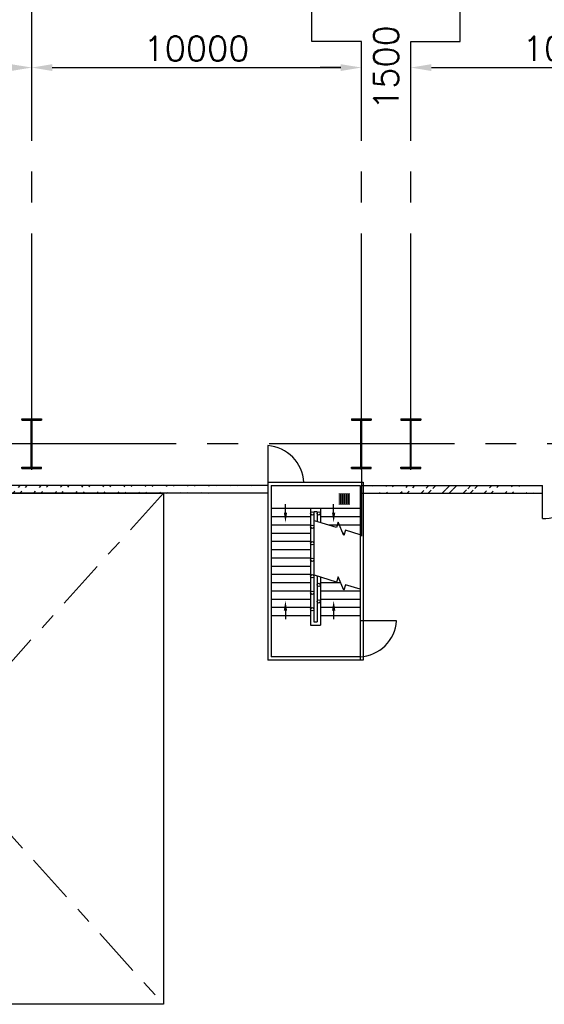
# Model space of a CAD drawing. Header units: inches. Extents: x -341304 to 31571016, y -692717 to 2132253.
# Tile 191 of 256: x 680345 to 696259, y -275984 to -246127. Entities that reach past the tile are written whole.
import ezdxf

# ---------------------------------------------------------------- set-up
doc = ezdxf.new("R2010")
doc.units = ezdxf.units.IN
doc.header["$MEASUREMENT"] = 0
doc.linetypes.add('CENTER2', pattern=[1.125, 0.75, -0.125, 0.125, -0.125])
doc.linetypes.add('CENTRE', pattern=[1.5, 0.75, -0.25, 0.25, -0.25])
for name, color, linetype in [('CANAL', 4, 'Continuous'), ('COL', 1, 'Continuous'), ('HATCH', 9, 'Continuous'), ('STR', 4, 'Continuous'), ('text', 3, 'Continuous'), ('WALL', 40, 'Continuous')]:
    doc.layers.add(name, color=color, linetype=linetype)
doc.styles.add('ROMANS', font='romans')
doc.dimstyles.new('User600', dxfattribs={"dimscale": 500, "dimtxt": 1.5, "dimasz": 1.25, "dimexe": 1, "dimexo": 1, "dimgap": 0.4, "dimtad": 1, "dimdec": 0, "dimzin": 0, "dimdsep": 46, "dimtxsty": 'ROMANS', "dimcen": 1, "dimclrd": 8, "dimclre": 8, "dimclrt": 3, "dimadec": 0, "dimazin": 0, "dimtfac": 1, "dimtdec": 0, "dimtix": 1, "dimtofl": 0, "dimtmove": 0, "dimatfit": 3, "dimfxl": 1, "dimtolj": 1, "dimtzin": 0, "dimarcsym": 0})

# ---------------------------------------------------------------- blocks, each defined once
blk = doc.blocks.new('A$C41E52089')
at = {"layer": 'COL'}
h = blk.add_hatch(dxfattribs=at)
h.set_pattern_fill('ANSI31', color=230, scale=100, style=0)
h.paths.add_polyline_path([(300, -710), (0, -710), (0, -750), (300, -750)])
h.paths.add_polyline_path([(0, -710), (-300, -710), (-300, -750), (0, -750)])
h.paths.add_polyline_path([(0, 0), (-13, 0), (-13, -710), (0, -710)])
h.paths.add_polyline_path([(0, 710), (-13, 710), (-13, 0), (0, 0)])
h.paths.add_polyline_path([(12, 0), (0, 0), (0, -710), (12, -710)])
h.paths.add_polyline_path([(12, 710), (0, 710), (0, 0), (12, 0)])
h.paths.add_polyline_path([(300, 750), (0, 750), (0, 710), (12, 710), (300, 710)])
h.paths.add_polyline_path([(0, 750), (-300, 750), (-300, 710), (0, 710)])
at = {"layer": 'COL', "color": 230}
for p, q in [((-300, 750), (300, 750)), ((-300, 750), (-300, 710)), ((-300, 710), (300, 710)), ((-13, -710), (-13, 710)), ((12, -710), (12, 710)), ((300, 750), (300, 710)), ((123, 0), (-123, 0)), ((-300, -710), (300, -710)), ((-300, -750), (-300, -710)), ((-300, -750), (300, -750)), ((300, -750), (300, -710))]:
    blk.add_line(p, q, dxfattribs=at)
at = {"layer": 'COL', "color": 2}
blk.add_line((0, -790), (0, 790), dxfattribs=at)
blk = doc.blocks.new('*D337')
at = {"color": 8, "lineweight": -2, "transparency": 16777216}
blk.add_line((671334, -247579), (680084, -247579), dxfattribs=at)
at = {"color": 8, "transparency": 16777216}
for points in [[(671334, -247475), (671334, -247683), (670709, -247579)], [(680084, -247475), (680084, -247683), (680709, -247579)]]:
    blk.add_solid(points, dxfattribs=at)
at = {"layer": 'Defpoints', "color": 0, "transparency": 16777216}
for p in [(670709, -247579), (680709, -247579), (680709, -247579)]:
    blk.add_point(p, dxfattribs=at)
at = {"color": 3, "transparency": 16777216, "insert": (675709, -247004), "char_height": 750, "attachment_point": 5, "style": 'ROMANS'}
blk.add_mtext('\\A1;10000', dxfattribs=at)
blk = doc.blocks.new('*D338')
at = {"color": 8, "lineweight": -2, "transparency": 16777216}
blk.add_line((681334, -247579), (690084, -247579), dxfattribs=at)
at = {"color": 8, "transparency": 16777216}
for points in [[(681334, -247475), (681334, -247683), (680709, -247579)], [(690084, -247475), (690084, -247683), (690709, -247579)]]:
    blk.add_solid(points, dxfattribs=at)
at = {"layer": 'Defpoints', "color": 0, "transparency": 16777216}
for p in [(680709, -247579), (690709, -247579), (690709, -247579)]:
    blk.add_point(p, dxfattribs=at)
at = {"color": 3, "transparency": 16777216, "insert": (685709, -247004), "char_height": 750, "attachment_point": 5, "style": 'ROMANS'}
blk.add_mtext('\\A1;10000', dxfattribs=at)
blk = doc.blocks.new('*D339')
at = {"color": 8, "lineweight": -2, "transparency": 16777216}
for p, q in [((692209, -247079), (692209, -247079)), ((690084, -247579), (689459, -247579)), ((692834, -247579), (693459, -247579))]:
    blk.add_line(p, q, dxfattribs=at)
at = {"color": 8, "transparency": 16777216}
for points in [[(690084, -247475), (690084, -247683), (690709, -247579)], [(692834, -247475), (692834, -247683), (692209, -247579)]]:
    blk.add_solid(points, dxfattribs=at)
at = {"layer": 'Defpoints', "color": 0, "transparency": 16777216}
for p in [(690709, -247579), (692209, -247579), (692209, -247579)]:
    blk.add_point(p, dxfattribs=at)
at = {"color": 3, "transparency": 16777216, "insert": (691459, -247579), "char_height": 750, "attachment_point": 5, "rotation": 90, "style": 'ROMANS'}
blk.add_mtext('\\A1;1500', dxfattribs=at)
blk = doc.blocks.new('*D340')
at = {"color": 8, "lineweight": -2, "transparency": 16777216}
for p, q in [((692209, -247079), (692209, -247079)), ((692834, -247579), (701584, -247579))]:
    blk.add_line(p, q, dxfattribs=at)
at = {"color": 8, "transparency": 16777216}
for points in [[(692834, -247475), (692834, -247683), (692209, -247579)], [(701584, -247475), (701584, -247683), (702209, -247579)]]:
    blk.add_solid(points, dxfattribs=at)
at = {"layer": 'Defpoints', "color": 0, "transparency": 16777216}
for p in [(692209, -247579), (702209, -247579), (702209, -247579)]:
    blk.add_point(p, dxfattribs=at)
at = {"color": 3, "transparency": 16777216, "insert": (697209, -247004), "char_height": 750, "attachment_point": 5, "style": 'ROMANS'}
blk.add_mtext('\\A1;10000', dxfattribs=at)

msp = doc.modelspace()

# ---------------------------------------------------------------- hatches: boundary and pattern name
at = {"layer": 'HATCH'}
h = msp.add_hatch(dxfattribs=at)
h.set_pattern_fill('ANSI32', color=256, scale=1200, style=0)
h.set_pattern_definition([(45, (606329.75, -357835.23), (-318.198, 318.198), []), (45, (606541.88, -357835.23), (-318.198, 318.198), [])])
edge = h.paths.add_edge_path()
edge.add_line((687869.4, -260483.7), (658709.5, -260483.5))
edge.add_line((687869.4, -260253.7), (658709.5, -260253.5))
h = msp.add_hatch(dxfattribs=at)
h.set_pattern_fill('ANSI32', color=256, scale=1200, style=0)
h.set_pattern_definition([(45, (679231.5, -396603.53), (-318.198, 318.198), []), (45, (679443.65, -396603.53), (-318.198, 318.198), [])])
edge = h.paths.add_edge_path()
edge.add_line((690709.4, -260253.5), (696209.4, -260253))
edge.add_line((690709.4, -260483), (696209.4, -260483.5))
at = {"layer": 'STR'}
h = msp.add_hatch(dxfattribs=at)
h.set_pattern_fill('ANSI37', color=256, scale=500, angle=315, style=0)
h.set_pattern_definition([(360, (659765.01, -244436.854), (2e-14, 62.5), []), (90, (659765.01, -244436.854), (-62.5, 2e-14), [])])
h.paths.add_polyline_path([(690365, -260824.6), (690365, -260490.1), (690030.7, -260490.1), (690030.7, -260824.6)])

# ---------------------------------------------------------------- linework, layer by layer
at = {"color": 2, "linetype": 'CENTRE', "ltscale": 2000}
for p, q in [((670709.4, -260483.4), (684709.4, -275983.5)), ((684709.1, -260483.5), (670709.4, -275983.5))]:
    msp.add_line(p, q, dxfattribs=at)
at = {"color": 2}
msp.add_lwpolyline([(670709.4, -260483.4), (684709.4, -260483.4), (684709.4, -275983.5), (670709.4, -275983.5)], close=True, dxfattribs=at)
at = {"layer": 'CANAL', "color": 240, "linetype": 'CENTER2', "ltscale": 7500}
for p, q in [((680709.4, -258233.5), (680709.4, -245134.2)), ((689209.4, -246791.6), (689209.4, -245489.9)), ((693709.4, -246791.6), (693709.4, -245489.9)), ((690709.4, -246791.6), (689209.4, -246791.6)), ((690709.4, -258233.5), (690709.4, -246791.6)), ((692209.4, -258233.5), (692209.4, -246791.6)), ((692209.4, -246791.6), (693709.4, -246791.6)), ((735721.9, -258983.5), (640696.9, -258983.5)), ((690709.4, -259773.7), (690709.4, -261791))]:
    msp.add_line(p, q, dxfattribs=at)
at = {"layer": 'STR'}
for p, q in [((688406.9, -261224.2), (688406.9, -260812.8)), ((689869.4, -261224.2), (689869.4, -260812.8)), ((690669.4, -260953.8), (687969.4, -260953.8)), ((689169.4, -261203.8), (687969.4, -261203.8)), ((689169.4, -260953.8), (689169.4, -264482.8)), ((689269.4, -261053.8), (689269.4, -264382.8)), ((689369.4, -261053.8), (689269.4, -261053.8)), ((689369.4, -261053.8), (689369.4, -261345.4)), ((689469.4, -260953.8), (689469.4, -261376.1)), ((690669.4, -261203.8), (689469.4, -261203.8)), ((689169.4, -261453.8), (687969.4, -261453.8)), ((690669.4, -261453.8), (689721.9, -261453.8)), ((689169.4, -261703.8), (687969.4, -261703.8)), ((690197.3, -261703.8), (690149.9, -261703.8)), ((689169.4, -261953.8), (687969.4, -261953.8)), ((689169.4, -262203.8), (687969.4, -262203.8)), ((689169.4, -262453.8), (687969.4, -262453.8)), ((689169.4, -262703.8), (687969.4, -262703.8)), ((689169.4, -262953.8), (687969.4, -262953.8)), ((689369.4, -262999.2), (689369.4, -264382.8)), ((689469.4, -263030), (689469.4, -264482.8)), ((689169.4, -263203.8), (687969.4, -263203.8)), ((690085.5, -263203.8), (689469.4, -263203.8)), ((689169.4, -263453.8), (687969.4, -263453.8)), ((690669.4, -263453.8), (689469.4, -263453.8)), ((689169.4, -263703.8), (687969.4, -263703.8)), ((688406.9, -263894.8), (688406.9, -264306.3)), ((690669.4, -263703.8), (689469.4, -263703.8)), ((689869.4, -263894.8), (689869.4, -264306.3)), ((689169.4, -263953.8), (687969.4, -263953.8)), ((689169.4, -264203.8), (687969.4, -264203.8)), ((690669.4, -263953.8), (689469.4, -263953.8)), ((690669.4, -264203.8), (689469.4, -264203.8)), ((689169.4, -264482.8), (689469.4, -264482.8)), ((689269.4, -264382.8), (689369.4, -264382.8))]:
    msp.add_line(p, q, dxfattribs=at)
at = {"layer": 'STR', "flags": 128}
for points in [[(690669.4, -261745.1), (690226.5, -261608.9), (690177.3, -261769.1), (690008.8, -261366.7), (689959.6, -261526.8), (689292.2, -261321.6)], [(690669.4, -263398.9), (690226.5, -263262.8), (690177.3, -263422.9), (690008.8, -263020.5), (689959.6, -263180.7), (689292.2, -262975.5)]]:
    msp.add_lwpolyline(points, dxfattribs=at)
at = {"layer": 'STR'}
for centre in [(689219.4, -261098.8), (689419.4, -261098.8), (689219.4, -261503.4), (689219.4, -262001.9), (689219.4, -262501.9), (689219.4, -263001.9), (689419.4, -263264.9), (689219.4, -263501.9), (689419.4, -263764.9), (689219.4, -264001.9)]:
    msp.add_circle(centre, 50, dxfattribs=at)
for points in [[(688356.9, -261074.2), (688456.9, -261074.2), (688406.9, -261374.2)], [(689819.4, -261074.2), (689919.4, -261074.2), (689869.4, -261374.2)], [(688356.9, -264044.8), (688456.9, -264044.8), (688406.9, -263744.8)], [(689819.4, -264044.8), (689919.4, -264044.8), (689869.4, -263744.8)]]:
    msp.add_solid(points, dxfattribs=at)
at = {"layer": 'WALL'}
for p, q in [((687869.4, -259042.7), (687869.4, -260153.7)), ((687869.4, -260253.7), (658709.5, -260253.5)), ((687869.4, -260153.7), (687869.4, -265546.7)), ((687869.4, -260153.7), (690769.4, -260153.7)), ((687969.4, -260253.7), (687969.4, -265446.7)), ((687969.4, -260253.7), (690669.4, -260253.7)), ((690669.4, -260253.7), (690669.4, -264903.8)), ((690709.4, -260253.5), (696209.4, -260253.5)), ((690769.4, -260153.7), (690769.4, -265546.7)), ((696209.4, -261253.5), (696209.4, -260253.5)), ((696209.4, -261253.5), (696209.4, -260253.5)), ((687869.4, -260483.7), (658709.5, -260483.5)), ((690709.4, -260483.5), (696209.4, -260483.5)), ((690669.4, -263784.6), (690669.4, -265546.7)), ((691780.4, -264351.8), (690669.4, -264351.8)), ((690769.4, -265546.7), (687869.4, -265546.7)), ((690663.8, -265446.7), (687969.4, -265446.7))]:
    msp.add_line(p, q, dxfattribs=at)
for centre, radius, start, end in [((687780.3, -260225.2), 1185.8, 3.18383, 85.6916), ((696261.4, -260305.5), 949.4, 266.85716, 3.14284), ((690598, -264262.7), 1185.8, 273.18383, 355.6916)]:
    msp.add_arc(centre, radius, start, end, dxfattribs=at)

# ---------------------------------------------------------------- block references
at = {"layer": 'COL'}
for p in [(680709.4, -258983.5), (690709.4, -258983.5), (692209.4, -258983.5)]:
    msp.add_blockref('A$C41E52089', p, dxfattribs=at)

# ---------------------------------------------------------------- texts
at = {"layer": 'text', "insert": (442045.9, -259622.2), "char_height": 500, "width": 4301.368, "attachment_point": 1, "style": 'ROMANS'}
msp.add_mtext('\\pi45.922;{\\W0.8;GAS CYLINDER \\P\\pi1379.3;ROOM}', dxfattribs=at)

# ---------------------------------------------------------------- dimensions: what is measured, and where the dimension line sits
at = {"color": 8}
dim = msp.add_linear_dim(base=(692209.4, -247579.2), p1=(690709.4, -247579.2), p2=(692209.4, -247579.2), dimstyle='User600', override={"dimtmove": 1}, dxfattribs=at)
dim.commit()
dim.dimension.update_dxf_attribs({"geometry": '*D339', "text_midpoint": (691459.4, -247579.2), "text_rotation": 90})
for base, p1, p2, picture, middle in [((680709.4, -247579.2), (670709.4, -247579.2), (680709.4, -247579.2), '*D337', (675709.4, -247004.2)), ((690709.4, -247579.2), (680709.4, -247579.2), (690709.4, -247579.2), '*D338', (685709.4, -247004.2)), ((702209.4, -247579.2), (692209.4, -247579.2), (702209.4, -247579.2), '*D340', (697209.4, -247004.2))]:
    dim = msp.add_linear_dim(base=base, p1=p1, p2=p2, dimstyle='User600', override={"dimtmove": 1}, dxfattribs=at)
    dim.commit()
    dim.dimension.update_dxf_attribs({"geometry": picture, "text_midpoint": middle})

doc.saveas('drawing.dxf')
